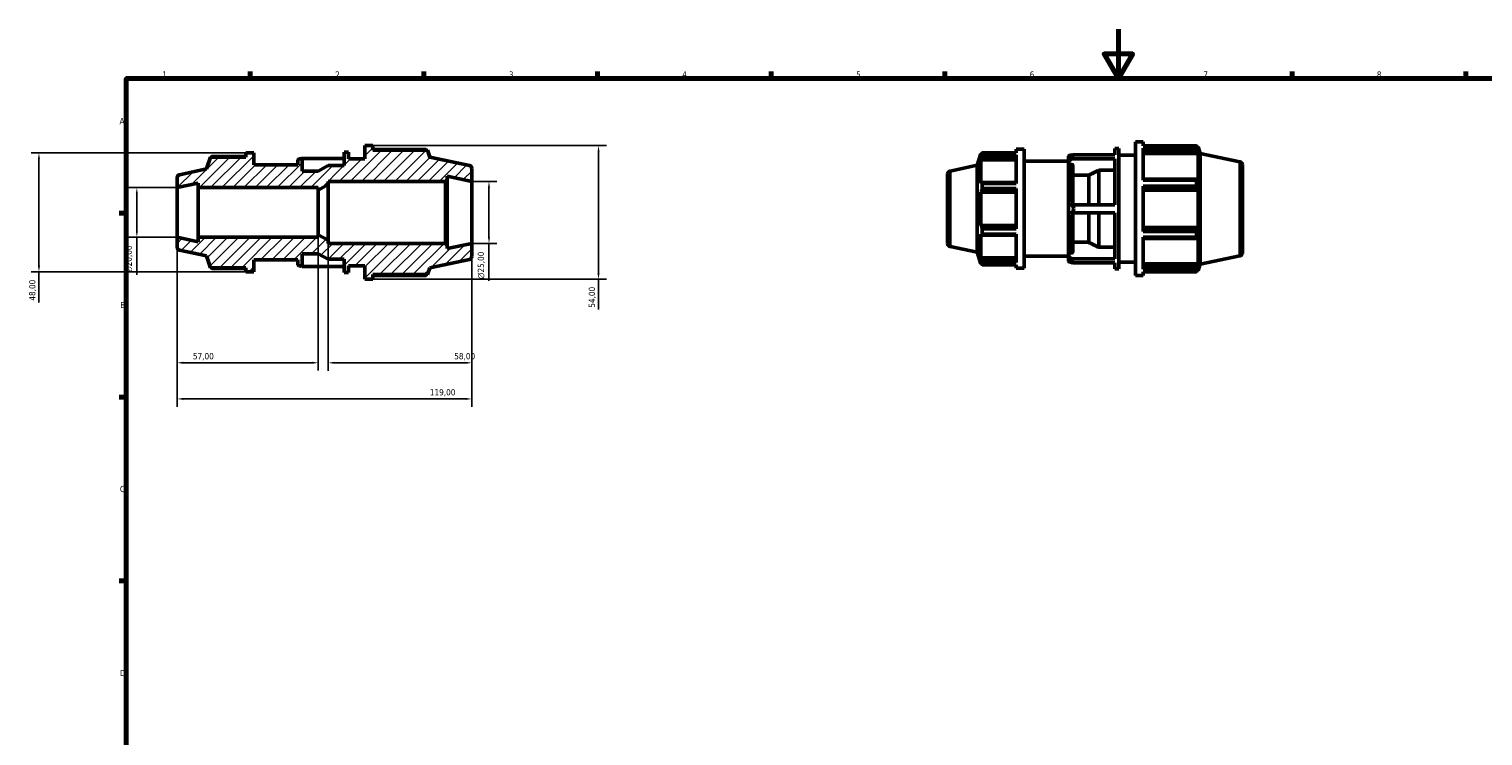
# Model space of a CAD drawing. Header units: millimetres. Extents: x -19 to 931, y 0 to 654.
# Tile 2 of 4: x -19 to 568, y 309 to 594. Entities that reach past the tile are written whole.
import ezdxf

# ---------------------------------------------------------------- set-up
doc = ezdxf.new("R2010")
doc.units = ezdxf.units.MM
for name, color, linetype, lineweight in [('Border (ISO)', 7, 'Continuous', 70), ('Dimension (ISO)', 7, 'Continuous', 25), ('Hatch (ISO)', 7, 'Continuous', 18), ('Visible (ISO)', 7, 'Continuous', 50), ('Visible Narrow (ISO)', 7, 'Continuous', 35)]:
    doc.layers.add(name, color=color, linetype=linetype, lineweight=lineweight)
doc.styles.add('Note Text (ISO)', font='tahoma.ttf')
doc.dimstyles.new('Default (ISO)', dxfattribs={"dimtxt": 2.5, "dimasz": 2.5, "dimexe": 3.175, "dimexo": 0, "dimgap": 0.762, "dimtad": 1, "dimrnd": 1e-08, "dimzin": 0, "dimtxsty": 'Note Text (ISO)', "dimcen": 0.09, "dimdle": 10, "dimclrd": 256, "dimclre": 256, "dimclrt": 232, "dimazin": 0, "dimtfac": 1.40208, "dimtmove": 0, "dimatfit": 3, "dimfxl": 1, "dimtolj": 1, "dimtzin": 0, "dimlwd": -1, "dimlwe": -1, "dimarcsym": 0})

# ---------------------------------------------------------------- blocks, each defined once
blk = doc.blocks.new('Borders Default Border')
at = {"layer": 'Border (ISO)'}
for p, q in [((70.08, 574), (70.08, 576.9)), ((140.17, 574), (140.17, 576.9)), ((210.25, 574), (210.25, 576.9)), ((280.33, 574), (280.33, 576.9)), ((350.42, 574), (350.42, 576.9)), ((490.58, 574), (490.58, 576.9)), ((560.67, 574), (560.67, 576.9)), ((20, 519.75), (17.1, 519.75)), ((20, 445.5), (17.1, 445.5)), ((20, 371.25), (17.1, 371.25))]:
    blk.add_line(p, q, dxfattribs=at)
at = {"layer": 'Border (ISO)', "flags": 128}
for points in [[(420.5, 594), (420.5, 574), (414.73, 584), (426.27, 584), (420.5, 574)], [(20, 20), (20, 574), (821, 574), (821, 20), (20, 20)]]:
    blk.add_lwpolyline(points, dxfattribs=at)
at = {"layer": 'Border (ISO)', "color": 232, "true_color": 0xca0064, "char_height": 2.5, "attachment_point": 7, "style": 'Note Text (ISO)'}
for s, insert in [('1', (34.48, 574.4)), ('2', (104.37, 574.4)), ('3', (174.43, 574.35)), ('4', (244.42, 574.4)), ('5', (314.64, 574.35)), ('6', (384.66, 574.35)), ('7', (454.77, 574.4)), ('8', (524.81, 574.34)), ('A', (17.29, 555.62)), ('B', (17.59, 481.37)), ('C', (17.43, 407.08)), ('D', (17.43, 332.88))]:
    blk.add_mtext(s, dxfattribs=dict(at, insert=insert))
blk = doc.blocks.new('*D7')
at = {"layer": 'Defpoints', "color": 0, "transparency": 16777216}
for p in [(40.5, 530), (24.28, 510), (40.5, 510)]:
    blk.add_point(p, dxfattribs=at)
at = {"layer": 'Dimension (ISO)', "transparency": 16777216}
for p, q in [((40.5, 530), (21.1, 530)), ((24.28, 527.5), (24.28, 512.5)), ((40.5, 510), (21.1, 510)), ((24.28, 510), (24.28, 494.87))]:
    blk.add_line(p, q, dxfattribs=at)
for points in [[(23.86, 527.5), (24.7, 527.5), (24.28, 530)], [(23.86, 512.5), (24.7, 512.5), (24.28, 510)]]:
    blk.add_solid(points, dxfattribs=at)
at = {"layer": 'Dimension (ISO)', "color": 232, "true_color": 0xca0064, "transparency": 16777216, "insert": (19.76, 495.63), "char_height": 2.5, "attachment_point": 1, "rotation": 90, "style": 'Note Text (ISO)'}
blk.add_mtext('\\A1;\\fAIGDT|b0|i0;\\H2.5000;\\ln\\fTahoma|b0|i0;\\H2.5000;20,00', dxfattribs=at)
blk = doc.blocks.new('*D8')
at = {"layer": 'Defpoints', "color": 0, "transparency": 16777216}
for p in [(97.5, 511), (40.5, 510), (40.5, 459.32)]:
    blk.add_point(p, dxfattribs=at)
at = {"layer": 'Dimension (ISO)', "transparency": 16777216}
for p, q in [((97.5, 511), (97.5, 456.14)), ((40.5, 510), (40.5, 456.14)), ((95, 459.32), (43, 459.32))]:
    blk.add_line(p, q, dxfattribs=at)
for points in [[(43, 459.74), (43, 458.9), (40.5, 459.32)], [(95, 459.74), (95, 458.9), (97.5, 459.32)]]:
    blk.add_solid(points, dxfattribs=at)
at = {"layer": 'Dimension (ISO)', "color": 232, "true_color": 0xca0064, "transparency": 16777216, "insert": (46.9, 463.25), "char_height": 2.5, "attachment_point": 1, "style": 'Note Text (ISO)'}
blk.add_mtext('\\A1;57,00', dxfattribs=at)
blk = doc.blocks.new('*D9')
at = {"layer": 'Defpoints', "color": 0, "transparency": 16777216}
for p in [(101.5, 508.75), (159.5, 507.5), (159.5, 459.3)]:
    blk.add_point(p, dxfattribs=at)
at = {"layer": 'Dimension (ISO)', "transparency": 16777216}
for p, q in [((101.5, 508.75), (101.5, 456.12)), ((159.5, 507.5), (159.5, 456.12)), ((104, 459.3), (157, 459.3))]:
    blk.add_line(p, q, dxfattribs=at)
for points in [[(104, 459.72), (104, 458.88), (101.5, 459.3)], [(157, 459.72), (157, 458.88), (159.5, 459.3)]]:
    blk.add_solid(points, dxfattribs=at)
at = {"layer": 'Dimension (ISO)', "color": 232, "true_color": 0xca0064, "transparency": 16777216, "insert": (152.4, 463.24), "char_height": 2.5, "attachment_point": 1, "style": 'Note Text (ISO)'}
blk.add_mtext('\\A1;58,00', dxfattribs=at)
blk = doc.blocks.new('*D10')
at = {"layer": 'Defpoints', "color": 0, "transparency": 16777216}
for p in [(119.52, 547), (119.52, 493), (210.63, 493)]:
    blk.add_point(p, dxfattribs=at)
at = {"layer": 'Dimension (ISO)', "transparency": 16777216}
for p, q in [((119.52, 547), (213.81, 547)), ((210.63, 544.5), (210.63, 495.5)), ((119.52, 493), (213.81, 493)), ((210.63, 493), (210.63, 480.77))]:
    blk.add_line(p, q, dxfattribs=at)
for points in [[(210.21, 544.5), (211.05, 544.5), (210.63, 547)], [(210.21, 495.5), (211.05, 495.5), (210.63, 493)]]:
    blk.add_solid(points, dxfattribs=at)
at = {"layer": 'Dimension (ISO)', "color": 232, "true_color": 0xca0064, "transparency": 16777216, "insert": (206.7, 481.54), "char_height": 2.5, "attachment_point": 1, "rotation": 90, "style": 'Note Text (ISO)'}
blk.add_mtext('\\A1;54,00', dxfattribs=at)
blk = doc.blocks.new('*D11')
at = {"layer": 'Defpoints', "color": 0, "transparency": 16777216}
for p in [(68.24, 544), (-15.24, 496), (68.24, 496)]:
    blk.add_point(p, dxfattribs=at)
at = {"layer": 'Dimension (ISO)', "transparency": 16777216}
for p, q in [((68.24, 544), (-18.41, 544)), ((-15.24, 541.5), (-15.24, 498.5)), ((68.24, 496), (-18.41, 496)), ((-15.24, 496), (-15.24, 483.63))]:
    blk.add_line(p, q, dxfattribs=at)
for points in [[(-15.66, 541.5), (-14.82, 541.5), (-15.24, 544)], [(-15.66, 498.5), (-14.82, 498.5), (-15.24, 496)]]:
    blk.add_solid(points, dxfattribs=at)
at = {"layer": 'Dimension (ISO)', "color": 232, "true_color": 0xca0064, "transparency": 16777216, "insert": (-19.18, 484.4), "char_height": 2.5, "attachment_point": 1, "rotation": 90, "style": 'Note Text (ISO)'}
blk.add_mtext('\\A1;48,00', dxfattribs=at)
blk = doc.blocks.new('*D12')
at = {"layer": 'Defpoints', "color": 0, "transparency": 16777216}
for p in [(40.5, 510), (159.5, 507.5), (159.5, 444.73)]:
    blk.add_point(p, dxfattribs=at)
at = {"layer": 'Dimension (ISO)', "transparency": 16777216}
for p, q in [((40.5, 510), (40.5, 441.56)), ((159.5, 507.5), (159.5, 441.56)), ((43, 444.73), (157, 444.73))]:
    blk.add_line(p, q, dxfattribs=at)
for points in [[(43, 445.15), (43, 444.32), (40.5, 444.73)], [(157, 445.15), (157, 444.32), (159.5, 444.73)]]:
    blk.add_solid(points, dxfattribs=at)
at = {"layer": 'Dimension (ISO)', "color": 232, "true_color": 0xca0064, "transparency": 16777216, "insert": (142.55, 448.67), "char_height": 2.5, "attachment_point": 1, "style": 'Note Text (ISO)'}
blk.add_mtext('\\A1;119,00', dxfattribs=at)
blk = doc.blocks.new('*D13')
at = {"layer": 'Defpoints', "color": 0, "transparency": 16777216}
for p in [(159.5, 532.5), (159.5, 507.5), (166.42, 507.5)]:
    blk.add_point(p, dxfattribs=at)
at = {"layer": 'Dimension (ISO)', "transparency": 16777216}
for p, q in [((159.5, 532.5), (169.6, 532.5)), ((166.42, 530), (166.42, 510)), ((159.5, 507.5), (169.6, 507.5)), ((166.42, 507.5), (166.42, 492.37))]:
    blk.add_line(p, q, dxfattribs=at)
for points in [[(166.01, 530), (166.84, 530), (166.42, 532.5)], [(166.01, 510), (166.84, 510), (166.42, 507.5)]]:
    blk.add_solid(points, dxfattribs=at)
at = {"layer": 'Dimension (ISO)', "color": 232, "true_color": 0xca0064, "transparency": 16777216, "insert": (161.9, 493.13), "char_height": 2.5, "attachment_point": 1, "rotation": 90, "style": 'Note Text (ISO)'}
blk.add_mtext('\\A1;\\fAIGDT|b0|i0;\\H2.5000;\\ln\\fTahoma|b0|i0;\\H2.5000;25,00', dxfattribs=at)

msp = doc.modelspace()

# ---------------------------------------------------------------- hatches: boundary and pattern name
at = {"layer": 'Hatch (ISO)'}
h = msp.add_hatch(dxfattribs=at)
h.set_pattern_fill('ANSI31', color=256, scale=25.4, style=0)
h.set_pattern_definition([(45, (0, 0), (-2.245064, 2.245064), [])])
edge = h.paths.add_edge_path()
edge.add_line((148.833, 532.5), (149.583, 533.25))
edge.add_line((149.583, 533.25), (149.583, 534.608))
edge.add_line((149.583, 534.608), (159.5, 532.5))
edge.add_line((159.5, 532.5), (159.5, 537.738))
edge.add_ellipse((158.25, 537.738), major_axis=(1.25, 0), ratio=1, start_angle=0, end_angle=78)
edge.add_line((158.51, 538.96), (142.5, 542.363))
edge.add_line((142.5, 542.363), (141.608, 545.11))
edge.add_line((141.608, 545.11), (119.52, 545.11))
edge.add_line((119.52, 545.11), (119.52, 547))
edge.add_line((119.52, 547), (116.32, 547))
edge.add_line((116.32, 547), (116.32, 541.6))
edge.add_line((116.32, 541.6), (109.7, 541.6))
edge.add_line((109.7, 541.6), (109.7, 544.3))
edge.add_line((109.7, 544.3), (108, 544.3))
edge.add_line((108, 544.3), (108, 538.9))
edge.add_line((108, 538.9), (101.5, 538.9))
edge.add_line((101.5, 538.9), (97.5, 536.65))
edge.add_line((97.5, 536.65), (91, 536.65))
edge.add_line((91, 536.65), (91, 541.2))
edge.add_ellipse((90.6, 541.2), major_axis=(0.4, 0), ratio=1, start_angle=0, end_angle=90)
edge.add_line((90.6, 541.6), (89.7, 541.6))
edge.add_ellipse((89.7, 541.2), major_axis=(0, 0.4), ratio=1, start_angle=0, end_angle=90)
edge.add_line((89.3, 541.2), (89.3, 539.2))
edge.add_line((89.3, 539.2), (71.44, 539.2))
edge.add_line((71.44, 539.2), (71.44, 544))
edge.add_line((71.44, 544), (68.24, 544))
edge.add_line((68.24, 544), (68.24, 542.32))
edge.add_line((68.24, 542.32), (53.957, 542.32))
edge.add_line((53.957, 542.32), (52.4, 537.529))
edge.add_line((52.4, 537.529), (41.49, 535.21))
edge.add_ellipse((41.75, 533.988), major_axis=(-0.26, 1.223), ratio=1, start_angle=0, end_angle=78)
edge.add_line((40.5, 533.988), (40.5, 530))
edge.add_line((40.5, 530), (49, 531.807))
edge.add_line((49, 531.807), (49, 530))
edge.add_line((49, 530), (97.5, 530))
edge.add_line((97.5, 530), (97.5, 529))
edge.add_line((97.5, 529), (101.5, 531.25))
edge.add_line((101.5, 531.25), (101.5, 532.5))
edge.add_line((101.5, 532.5), (148.833, 532.5))
edge = h.paths.add_edge_path()
edge.add_line((149.583, 506.75), (148.833, 507.5))
edge.add_line((148.833, 507.5), (101.5, 507.5))
edge.add_line((101.5, 507.5), (101.5, 508.75))
edge.add_line((101.5, 508.75), (97.5, 511))
edge.add_line((97.5, 511), (97.5, 510))
edge.add_line((97.5, 510), (49, 510))
edge.add_line((49, 510), (49, 508.193))
edge.add_line((49, 508.193), (40.5, 510))
edge.add_line((40.5, 510), (40.5, 506.012))
edge.add_ellipse((41.75, 506.012), major_axis=(-1.25, 0), ratio=1, start_angle=0, end_angle=78)
edge.add_line((41.49, 504.79), (52.4, 502.471))
edge.add_line((52.4, 502.471), (53.957, 497.68))
edge.add_line((53.957, 497.68), (68.24, 497.68))
edge.add_line((68.24, 497.68), (68.24, 496))
edge.add_line((68.24, 496), (71.44, 496))
edge.add_line((71.44, 496), (71.44, 500.8))
edge.add_line((71.44, 500.8), (89.3, 500.8))
edge.add_line((89.3, 500.8), (89.3, 498.8))
edge.add_ellipse((89.7, 498.8), major_axis=(-0.4, 0), ratio=1, start_angle=0, end_angle=90)
edge.add_line((89.7, 498.4), (90.6, 498.4))
edge.add_ellipse((90.6, 498.8), major_axis=(0, -0.4), ratio=1, start_angle=0, end_angle=90)
edge.add_line((91, 498.8), (91, 503.35))
edge.add_line((91, 503.35), (97.5, 503.35))
edge.add_line((97.5, 503.35), (101.5, 501.1))
edge.add_line((101.5, 501.1), (108, 501.1))
edge.add_line((108, 501.1), (108, 495.7))
edge.add_line((108, 495.7), (109.7, 495.7))
edge.add_line((109.7, 495.7), (109.7, 498.4))
edge.add_line((109.7, 498.4), (116.32, 498.4))
edge.add_line((116.32, 498.4), (116.32, 493))
edge.add_line((116.32, 493), (119.52, 493))
edge.add_line((119.52, 493), (119.52, 494.89))
edge.add_line((119.52, 494.89), (141.608, 494.89))
edge.add_line((141.608, 494.89), (142.5, 497.637))
edge.add_line((142.5, 497.637), (158.51, 501.04))
edge.add_ellipse((158.25, 502.262), major_axis=(0.26, -1.223), ratio=1, start_angle=0, end_angle=78)
edge.add_line((159.5, 502.262), (159.5, 507.5))
edge.add_line((159.5, 507.5), (149.583, 505.392))
edge.add_line((149.583, 505.392), (149.583, 506.75))

# ---------------------------------------------------------------- linework, layer by layer
at = {"layer": 'Visible (ISO)'}
for p, q in [((119.52, 547), (116.32, 547)), ((116.32, 547), (116.32, 541.6)), ((119.52, 545.11), (119.52, 547)), ((419.031, 543.281), (419.031, 545.782)), ((419.031, 545.782), (420.731, 545.782)), ((420.731, 497.182), (420.731, 545.782)), ((427.351, 494.482), (427.351, 548.482)), ((427.351, 548.482), (430.551, 548.482)), ((430.551, 546.887), (430.551, 548.482)), ((430.551, 546.887), (452.025, 546.887)), ((430.551, 532.982), (430.551, 545.911)), ((452.025, 545.911), (430.551, 545.911)), ((452.025, 545.911), (452.025, 546.887)), ((452.178, 546.592), (452.639, 546.592)), ((452.639, 545.43), (452.376, 546.203)), ((453.531, 543.846), (452.639, 546.592)), ((452.639, 545.43), (452.639, 546.592)), ((53.957, 542.32), (52.4, 537.529)), ((68.24, 542.32), (53.957, 542.32)), ((68.24, 542.582), (54.502, 542.582)), ((71.44, 544), (68.24, 544)), ((68.24, 544), (68.24, 542.32)), ((71.44, 539.2), (71.44, 544)), ((89.3, 541.2), (89.3, 539.2)), ((90.6, 541.6), (89.7, 541.6)), ((108, 541.799), (90.986, 541.799)), ((91, 536.65), (91, 541.2)), ((109.7, 544.3), (108, 544.3)), ((108, 544.3), (108, 538.9)), ((109.7, 541.6), (109.7, 544.3)), ((116.32, 541.6), (109.7, 541.6)), ((140.993, 545.405), (119.52, 545.405)), ((141.608, 545.11), (119.52, 545.11)), ((142.5, 542.363), (141.608, 545.11)), ((158.51, 538.96), (142.5, 542.363)), ((363.431, 539.012), (364.988, 543.802)), ((364.988, 543.802), (364.988, 542.769)), ((365.398, 543.802), (364.988, 543.802)), ((365.222, 543.456), (364.988, 542.769)), ((364.988, 541.28), (365.222, 541.919)), ((379.271, 541.28), (364.988, 541.28)), ((364.988, 541.28), (364.988, 531.789)), ((365.222, 541.919), (379.271, 541.919)), ((365.534, 544.065), (379.271, 544.065)), ((365.534, 543.197), (365.534, 544.065)), ((379.271, 543.197), (365.534, 543.197)), ((379.271, 545.482), (379.271, 544.065)), ((379.271, 545.482), (382.471, 545.482)), ((379.271, 543.197), (379.271, 531.704)), ((382.471, 545.482), (382.471, 497.482)), ((382.471, 540.682), (400.331, 540.682)), ((400.331, 541.456), (400.331, 542.682)), ((400.331, 541.456), (400.331, 539.856)), ((400.731, 543.082), (401.424, 543.082)), ((402.017, 543.281), (419.031, 543.281)), ((419.031, 541.681), (402.017, 541.681)), ((419.031, 523.082), (419.031, 541.681)), ((420.731, 543.082), (427.351, 543.082)), ((430.551, 544.474), (452.376, 544.474)), ((430.551, 543.755), (452.639, 543.755)), ((452.376, 544.474), (452.639, 543.755)), ((452.639, 533.077), (452.639, 543.755)), ((453.531, 499.119), (453.531, 543.846)), ((469.541, 540.443), (453.531, 543.846)), ((52.4, 537.529), (41.49, 535.21)), ((89.3, 539.2), (71.44, 539.2)), ((97.5, 536.65), (91, 536.65)), ((101.5, 538.9), (97.5, 536.65)), ((108, 538.9), (101.5, 538.9)), ((149.583, 533.25), (149.583, 534.608)), ((149.583, 534.608), (159.5, 532.5)), ((159.5, 532.5), (159.5, 537.738)), ((351.531, 507.495), (351.531, 535.47)), ((352.521, 536.693), (363.431, 539.012)), ((363.431, 503.953), (363.431, 539.012)), ((400.331, 539.856), (400.331, 538.99)), ((400.331, 523.082), (400.331, 538.99)), ((401.631, 539.337), (400.731, 539.337)), ((402.031, 538.99), (402.031, 523.082)), ((408.531, 535.035), (402.031, 535.035)), ((408.531, 523.082), (408.531, 535.035)), ((412.531, 523.082), (412.531, 536.991)), ((419.031, 536.991), (412.531, 536.991)), ((470.531, 539.22), (470.531, 503.745)), ((40.5, 533.988), (40.5, 530)), ((40.5, 530), (49, 531.807)), ((40.5, 510), (40.5, 530)), ((49, 531.807), (49, 530)), ((49, 530), (97.5, 530)), ((49, 510), (49, 530)), ((97.5, 529), (101.5, 531.25)), ((97.5, 530), (97.5, 529)), ((97.5, 511), (97.5, 529)), ((101.5, 531.25), (101.5, 532.5)), ((101.5, 532.5), (148.833, 532.5)), ((101.5, 508.75), (101.5, 531.25)), ((148.833, 532.5), (149.583, 533.25)), ((148.833, 532.5), (148.833, 507.5)), ((149.583, 506.75), (149.583, 533.25)), ((159.5, 507.5), (159.5, 532.5)), ((365.222, 532.121), (364.988, 531.789)), ((364.988, 528.194), (365.222, 528.411)), ((379.271, 528.194), (364.988, 528.194)), ((364.988, 528.194), (364.988, 514.771)), ((379.271, 532.121), (365.222, 532.121)), ((365.222, 528.411), (379.271, 528.411)), ((365.534, 531.704), (379.271, 531.704)), ((365.534, 529.609), (365.534, 531.704)), ((379.271, 529.609), (365.534, 529.609)), ((379.271, 529.609), (379.271, 513.356)), ((452.376, 533.451), (430.551, 533.451)), ((430.551, 532.982), (452.025, 532.982)), ((430.551, 512.34), (430.551, 530.625)), ((452.025, 530.625), (430.551, 530.625)), ((430.551, 529.277), (452.376, 529.277)), ((430.551, 529.033), (452.639, 529.033)), ((452.025, 530.625), (452.025, 532.982)), ((452.639, 533.077), (452.376, 533.451)), ((452.376, 529.277), (452.639, 529.033)), ((452.639, 513.932), (452.639, 529.033)), ((400.331, 523.082), (402.017, 523.082)), ((400.331, 523.082), (400.331, 519.882)), ((402.017, 523.082), (419.031, 523.082)), ((402.017, 519.882), (400.331, 519.882)), ((400.331, 503.975), (400.331, 519.882)), ((419.031, 519.882), (402.017, 519.882)), ((402.031, 519.882), (402.031, 503.975)), ((408.531, 507.93), (408.531, 519.882)), ((412.531, 505.973), (412.531, 519.882)), ((419.031, 501.284), (419.031, 519.882)), ((101.5, 508.75), (97.5, 511)), ((97.5, 511), (97.5, 510)), ((379.271, 514.771), (364.988, 514.771)), ((365.222, 514.554), (364.988, 514.771)), ((364.988, 511.176), (365.222, 510.844)), ((364.988, 511.176), (364.988, 501.684)), ((379.271, 514.554), (365.222, 514.554)), ((365.222, 510.844), (379.271, 510.844)), ((365.534, 513.356), (379.271, 513.356)), ((365.534, 511.261), (365.534, 513.356)), ((379.271, 511.261), (365.534, 511.261)), ((379.271, 511.261), (379.271, 499.768)), ((430.551, 513.932), (452.639, 513.932)), ((452.376, 513.688), (430.551, 513.688)), ((430.551, 512.34), (452.025, 512.34)), ((452.025, 509.983), (452.025, 512.34)), ((452.639, 513.932), (452.376, 513.688)), ((49, 508.193), (40.5, 510)), ((40.5, 510), (40.5, 506.012)), ((41.49, 504.79), (52.4, 502.471)), ((97.5, 510), (49, 510)), ((49, 510), (49, 508.193)), ((101.5, 507.5), (101.5, 508.75)), ((148.833, 507.5), (101.5, 507.5)), ((149.583, 506.75), (148.833, 507.5)), ((159.5, 507.5), (149.583, 505.392)), ((149.583, 505.392), (149.583, 506.75)), ((159.5, 502.262), (159.5, 507.5)), ((352.521, 506.272), (363.431, 503.953)), ((402.031, 507.93), (408.531, 507.93)), ((412.531, 505.973), (419.031, 505.973)), ((430.551, 497.054), (430.551, 509.983)), ((452.025, 509.983), (430.551, 509.983)), ((430.551, 509.514), (452.376, 509.514)), ((452.376, 509.514), (452.639, 509.888)), ((452.639, 499.209), (452.639, 509.888)), ((52.4, 502.471), (53.957, 497.68)), ((71.44, 496), (71.44, 500.8)), ((71.44, 500.8), (89.3, 500.8)), ((89.3, 500.8), (89.3, 498.8)), ((91, 498.8), (91, 503.35)), ((91, 503.35), (97.5, 503.35)), ((97.5, 503.35), (101.5, 501.1)), ((101.5, 501.1), (108, 501.1)), ((108, 501.1), (108, 495.7)), ((142.5, 497.637), (158.51, 501.04)), ((363.431, 503.953), (364.988, 499.162)), ((379.271, 501.684), (364.988, 501.684)), ((365.222, 501.046), (364.988, 501.684)), ((364.988, 500.195), (365.222, 499.509)), ((364.988, 500.195), (364.988, 499.162)), ((365.398, 499.162), (364.988, 499.162)), ((379.271, 501.046), (365.222, 501.046)), ((365.534, 499.768), (379.271, 499.768)), ((365.534, 498.9), (365.534, 499.768)), ((379.271, 498.9), (365.534, 498.9)), ((379.271, 498.9), (379.271, 497.482)), ((382.471, 502.282), (400.331, 502.282)), ((400.331, 503.975), (400.331, 503.109)), ((400.331, 503.109), (400.331, 501.509)), ((400.331, 500.282), (400.331, 501.509)), ((400.731, 503.628), (401.631, 503.628)), ((400.731, 499.882), (401.424, 499.882)), ((402.017, 501.284), (419.031, 501.284)), ((419.031, 499.684), (402.017, 499.684)), ((419.031, 497.182), (419.031, 499.684)), ((420.731, 499.882), (427.351, 499.882)), ((430.551, 499.209), (452.639, 499.209)), ((452.639, 499.209), (452.376, 498.491)), ((453.531, 499.119), (452.639, 496.372)), ((469.541, 502.522), (453.531, 499.119)), ((53.957, 497.68), (68.24, 497.68)), ((54.502, 497.418), (68.24, 497.418)), ((68.24, 497.68), (68.24, 496)), ((68.24, 496), (71.44, 496)), ((89.7, 498.4), (90.6, 498.4)), ((90.986, 498.201), (108, 498.201)), ((108, 495.7), (109.7, 495.7)), ((109.7, 495.7), (109.7, 498.4)), ((109.7, 498.4), (116.32, 498.4)), ((116.32, 498.4), (116.32, 493)), ((116.32, 493), (119.52, 493)), ((119.52, 493), (119.52, 494.89)), ((119.52, 494.89), (141.608, 494.89)), ((119.52, 494.595), (140.993, 494.595)), ((141.608, 494.89), (142.5, 497.637)), ((379.271, 497.482), (382.471, 497.482)), ((419.031, 497.182), (420.731, 497.182)), ((427.351, 494.482), (430.551, 494.482)), ((452.376, 498.491), (430.551, 498.491)), ((430.551, 497.054), (452.025, 497.054)), ((430.551, 494.482), (430.551, 496.077)), ((452.025, 496.077), (430.551, 496.077)), ((452.025, 496.077), (452.025, 497.054)), ((452.178, 496.372), (452.639, 496.372)), ((452.376, 496.762), (452.639, 497.534)), ((452.639, 496.372), (452.639, 497.534))]:
    msp.add_line(p, q, dxfattribs=at)
for centre, radius, start, end in [((89.7, 541.2), 0.4, 90, 180), ((90.6, 541.2), 0.4, 0, 90), ((400.731, 542.682), 0.4, 90, 180), ((469.281, 539.22), 1.25, 0, 78), ((41.75, 533.988), 1.25, 102, 180), ((158.25, 537.738), 1.25, 0, 78), ((352.781, 535.47), 1.25, 102, 180), ((41.75, 506.012), 1.25, 180, 258), ((352.781, 507.495), 1.25, 180, 258), ((158.25, 502.262), 1.25, 282, 0), ((400.731, 500.282), 0.4, 180, 270), ((469.281, 503.745), 1.25, 282, 0), ((89.7, 498.8), 0.4, 180, 270), ((90.6, 498.8), 0.4, 270, 0)]:
    msp.add_arc(centre, radius, start, end, dxfattribs=at)
for centre, major_axis, start_param, end_param in [((91.46, 539.974), (2.16, 0), 1.7922145, 2.0877304), ((402.491, 541.456), (-2.16, 0), 4.9338071, 6.2831853), ((402.491, 539.856), (-2.16, 0), 4.9338071, 6.2831853), ((402.491, 503.109), (-2.16, 0), 0, 1.3493782), ((402.491, 501.509), (-2.16, 0), 0, 1.3493782), ((91.46, 500.026), (-2.16, 0), 1.0538623, 1.3493782)]:
    msp.add_ellipse(centre, major_axis=major_axis, ratio=0.8660254, start_param=start_param, end_param=end_param, dxfattribs=at)
for points, weights in [([(452.025, 546.887), (452.207, 546.538), (452.376, 546.203)], [1, 1.00207174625, 1.00332807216]), ([(452.376, 544.474), (452.207, 545.178), (452.025, 545.911)], [1.00332807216, 1.00207174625, 1]), ([(54.502, 542.582), (54.433, 542.45), (54.367, 542.32)], [1, 1.00171033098, 1.00327492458]), ([(141.146, 545.11), (141.071, 545.256), (140.993, 545.405)], [1.00161546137, 1.00088155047, 1]), ([(365.222, 543.456), (365.371, 543.754), (365.534, 544.065)], [1.00724123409, 1.00402397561, 1]), ([(365.534, 543.197), (365.371, 542.545), (365.222, 541.919)], [1, 1.00402397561, 1.00724123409]), ([(412.531, 536.991), (410.404, 535.951), (408.531, 535.035)], [1, 1.00202544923, 1]), ([(365.222, 532.121), (365.371, 531.917), (365.534, 531.704)], [1.00724123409, 1.00402397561, 1]), ([(365.534, 529.609), (365.371, 528.998), (365.222, 528.411)], [1, 1.00402397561, 1.00724123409]), ([(452.025, 532.982), (452.207, 533.221), (452.376, 533.451)], [1, 1.00207174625, 1.00332807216]), ([(452.376, 529.277), (452.207, 529.937), (452.025, 530.625)], [1.00332807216, 1.00207174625, 1]), ([(365.222, 514.554), (365.371, 513.967), (365.534, 513.356)], [1.00724123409, 1.00402397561, 1]), ([(365.534, 511.261), (365.371, 511.048), (365.222, 510.844)], [1, 1.00402397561, 1.00724123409]), ([(452.025, 512.34), (452.207, 513.028), (452.376, 513.688)], [1, 1.00207174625, 1.00332807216]), ([(408.531, 507.93), (410.404, 507.013), (412.531, 505.973)], [1, 1.00202544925, 1]), ([(452.376, 509.514), (452.207, 509.744), (452.025, 509.983)], [1.00332807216, 1.00207174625, 1]), ([(365.222, 501.046), (365.371, 500.42), (365.534, 499.768)], [1.00724123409, 1.00402397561, 1]), ([(365.534, 498.9), (365.371, 499.211), (365.222, 499.509)], [1, 1.00402397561, 1.00724123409]), ([(54.367, 497.68), (54.433, 497.55), (54.502, 497.418)], [1.00327492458, 1.00171033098, 1]), ([(140.993, 494.595), (141.071, 494.744), (141.146, 494.89)], [1, 1.00088155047, 1.00161546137]), ([(452.025, 497.054), (452.207, 497.787), (452.376, 498.491)], [1, 1.00207174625, 1.00332807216]), ([(452.376, 496.762), (452.207, 496.427), (452.025, 496.077)], [1.00332807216, 1.00207174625, 1])]:
    msp.add_rational_spline(points, weights, degree=2, dxfattribs=at)
for points in [[(402.491, 542.527), (402.338, 542.784), (402.177, 543.038), (402.017, 543.281)], [(402.017, 541.681), (402.177, 541.986), (402.338, 542.269), (402.491, 542.527)], [(402.491, 521.482), (402.338, 521.996), (402.178, 522.533), (402.017, 523.082)], [(402.017, 519.882), (402.178, 520.431), (402.338, 520.969), (402.491, 521.482)], [(402.491, 500.438), (402.338, 500.696), (402.177, 500.978), (402.017, 501.284)], [(402.017, 499.684), (402.177, 499.926), (402.338, 500.18), (402.491, 500.438)]]:
    msp.add_open_spline(points, degree=3, dxfattribs=at)
for points, knots in [([(400.731, 539.337), (400.682, 539.337), (400.624, 539.327), (400.533, 539.294), (400.483, 539.266), (400.414, 539.205), (400.381, 539.162), (400.343, 539.083), (400.331, 539.033), (400.331, 538.99)], [0, 0, 0, 0, 0.014796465, 0.014796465, 0.029613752, 0.029613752, 0.044456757, 0.044456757, 0.059321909, 0.059321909, 0.059321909, 0.059321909]), ([(402.031, 538.99), (402.031, 539.033), (402.02, 539.083), (401.982, 539.162), (401.949, 539.205), (401.879, 539.266), (401.83, 539.294), (401.739, 539.327), (401.681, 539.337), (401.631, 539.337)], [-0.059321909, -0.059321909, -0.059321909, -0.059321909, -0.044456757, -0.044456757, -0.029613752, -0.029613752, -0.014796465, -0.014796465, 0, 0, 0, 0]), ([(400.331, 503.975), (400.331, 503.932), (400.343, 503.882), (400.381, 503.802), (400.414, 503.759), (400.483, 503.699), (400.533, 503.67), (400.624, 503.638), (400.682, 503.628), (400.731, 503.628)], [-0.059321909, -0.059321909, -0.059321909, -0.059321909, -0.044456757, -0.044456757, -0.029613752, -0.029613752, -0.014796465, -0.014796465, 0, 0, 0, 0]), ([(401.631, 503.628), (401.681, 503.628), (401.739, 503.638), (401.83, 503.67), (401.879, 503.699), (401.949, 503.759), (401.982, 503.802), (402.02, 503.882), (402.031, 503.932), (402.031, 503.975)], [0, 0, 0, 0, 0.014796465, 0.014796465, 0.029613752, 0.029613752, 0.044456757, 0.044456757, 0.059321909, 0.059321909, 0.059321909, 0.059321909])]:
    msp.add_open_spline(points, degree=3, knots=knots, dxfattribs=at)
at = {"layer": 'Visible Narrow (ISO)'}
for p, q in [((400.731, 543.081), (400.731, 542.593)), ((469.541, 502.755), (469.541, 540.209)), ((352.521, 536.506), (352.521, 506.459)), ((400.731, 538.773), (400.731, 524.049)), ((401.631, 524.049), (401.631, 538.773)), ((400.731, 518.916), (400.731, 504.192)), ((401.631, 504.192), (401.631, 518.916)), ((400.731, 500.371), (400.731, 499.884))]:
    msp.add_line(p, q, dxfattribs=at)

# ---------------------------------------------------------------- block references
msp.add_blockref('Borders Default Border', (0, 0))

# ---------------------------------------------------------------- dimensions: what is measured, and where the dimension line sits
at = {"layer": 'Dimension (ISO)'}
for base, p1, p2, angle, override, picture, middle in [((210.631, 493), (119.52, 547), (119.52, 493), 90, {"dimdec": 2, "dimtp": 0, "dimtm": 0, "dimtdec": 2, "dimtofl": 0, "dimatfit": 2}, '*D10', (210.631, 485.637)), ((-15.239, 496), (68.24, 544), (68.24, 496), 90, {"dimdec": 2, "dimtp": 0, "dimtm": 0, "dimtdec": 2, "dimtofl": 0, "dimatfit": 2}, '*D11', (-15.239, 488.567)), ((40.5, 459.32), (97.5, 511), (40.5, 510), 180, {"dimdec": 2, "dimtp": 0, "dimtm": 0, "dimtdec": 2, "dimtofl": 0, "dimatfit": 1}, '*D8', (51, 459.32)), ((159.5, 444.732), (40.5, 510), (159.5, 507.5), 180, {"dimdec": 2, "dimtp": 0, "dimtm": 0, "dimtdec": 2, "dimtofl": 0, "dimatfit": 1}, '*D12', (147.5, 444.732)), ((159.5, 459.298), (101.5, 508.75), (159.5, 507.5), 180, {"dimdec": 2, "dimtp": 0, "dimtm": 0, "dimtdec": 2, "dimtofl": 0, "dimatfit": 1}, '*D9', (156.5, 459.298))]:
    dim = msp.add_linear_dim(base=base, p1=p1, p2=p2, angle=angle, dimstyle='Default (ISO)', override=override, dxfattribs=at)
    dim.commit()
    dim.dimension.update_dxf_attribs({"geometry": picture, "text_midpoint": middle, "dimtype": 160})
for base, p1, p2, picture, middle in [((24.28, 510), (40.5, 530), (40.5, 510), '*D7', (24.28, 501.183)), ((166.423, 507.5), (159.5, 532.5), (159.5, 507.5), '*D13', (166.423, 498.683))]:
    dim = msp.add_linear_dim(base=base, p1=p1, p2=p2, angle=90, text='\\fAIGDT|b0|i0;\\H2.5000;\\ln\\fTahoma|b0|i0;\\H2.5000;<>', dimstyle='Default (ISO)', override={"dimdec": 2, "dimtp": 0, "dimtm": 0, "dimtdec": 2, "dimtofl": 0, "dimatfit": 2}, dxfattribs=at)
    dim.commit()
    dim.dimension.update_dxf_attribs({"geometry": picture, "text_midpoint": middle, "dimtype": 160})

doc.saveas('drawing.dxf')
